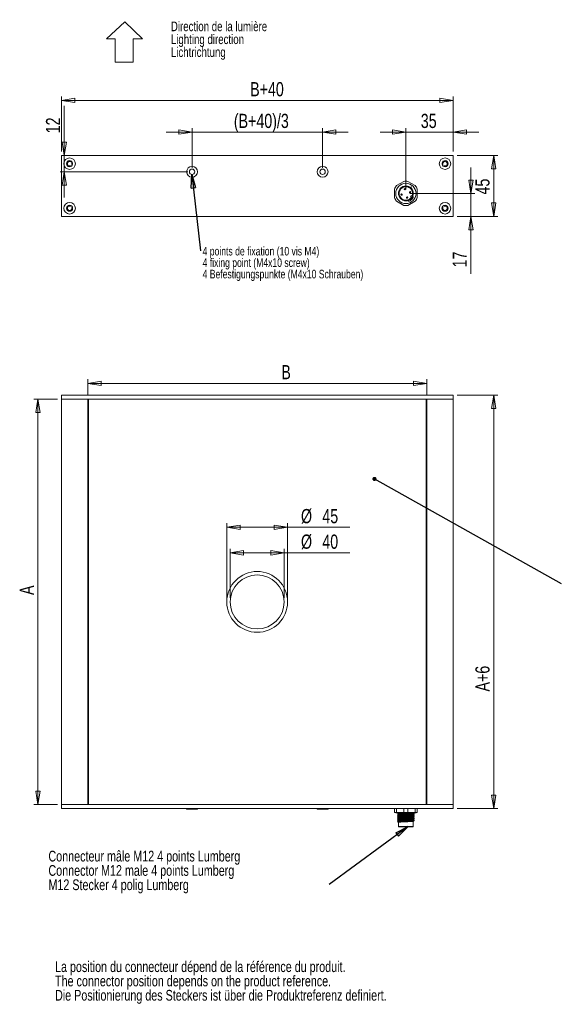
# Model space of a CAD drawing. Header units: millimetres. Extents: x 42 to 343, y 35 to 279.
# Tile 1 of 2: x 42 to 175, y 35 to 278. Entities that reach past the tile are written whole.
import ezdxf

# ---------------------------------------------------------------- set-up
doc = ezdxf.new("R2010")
doc.units = ezdxf.units.MM
doc.styles.add('SLDTEXTSTYLE0', font='TXT', dxfattribs={"width": 0.75})
doc.dimstyles.new('SLDDIMSTYLE0', dxfattribs={"dimtxt": 3.5, "dimasz": 3.302, "dimexe": 0, "dimexo": 0.0625, "dimgap": 0.875, "dimtad": 1, "dimtoh": 1, "dimlfac": 3, "dimrnd": 1e-09, "dimzin": 12, "dimdsep": 46, "dimtxsty": 'SLDTEXTSTYLE0', "dimblk1": 'CLOSED', "dimblk2": 'CLOSED', "dimsah": 1, "dimcen": 0.09, "dimadec": 0, "dimazin": 0, "dimtfac": 1, "dimtofl": 0, "dimtmove": 0, "dimatfit": 3, "dimldrblk": 'CLOSED', "dimfxl": 0, "dimtolj": 1, "dimtzin": 12, "dimarcsym": 0})
doc.dimstyles.new('SLDDIMSTYLE1', dxfattribs={"dimtxt": 3.5, "dimasz": 3.302, "dimexe": 0, "dimexo": 0.0625, "dimgap": 0.875, "dimtad": 1, "dimtoh": 1, "dimlfac": 3, "dimrnd": 1e-09, "dimzin": 12, "dimdsep": 46, "dimtxsty": 'SLDTEXTSTYLE0', "dimblk1": 'CLOSED', "dimblk2": 'CLOSED', "dimsah": 1, "dimcen": 0.09, "dimadec": 0, "dimazin": 0, "dimtfac": 1, "dimtofl": 0, "dimtmove": 0, "dimatfit": 3, "dimldrblk": 'CLOSED', "dimfxl": 0, "dimtolj": 1, "dimtzin": 12, "dimarcsym": 0})
doc.dimstyles.new('SLDDIMSTYLE2', dxfattribs={"dimtxt": 0, "dimasz": 3.302, "dimexe": 0, "dimexo": 0.0625, "dimgap": 0, "dimtad": 0, "dimtih": 1, "dimtoh": 1, "dimdec": 0, "dimrnd": 1e-09, "dimzin": 0, "dimdsep": 46, "dimtxsty": 'Standard', "dimblk1": 'CLOSED', "dimblk2": 'CLOSED', "dimsah": 1, "dimcen": 0.09, "dimadec": 0, "dimazin": 0, "dimtfac": 3.302, "dimtdec": 0, "dimtofl": 0, "dimtmove": 0, "dimatfit": 3, "dimldrblk": 'CLOSED', "dimfxl": 0, "dimtolj": 1, "dimtzin": 0, "dimarcsym": 0})
doc.dimstyles.new('SLDDIMSTYLE3', dxfattribs={"dimtxt": 0, "dimasz": 1.016, "dimexe": 0, "dimexo": 0.0625, "dimgap": 0, "dimtad": 0, "dimtih": 1, "dimtoh": 1, "dimdec": 0, "dimrnd": 1e-09, "dimzin": 0, "dimdsep": 46, "dimtxsty": 'Standard', "dimblk1": 'DOT', "dimblk2": 'DOT', "dimsah": 1, "dimcen": 0.09, "dimadec": 0, "dimazin": 0, "dimtfac": 1.016, "dimtdec": 0, "dimtofl": 0, "dimtmove": 0, "dimatfit": 3, "dimldrblk": 'DOT', "dimfxl": 0, "dimtolj": 1, "dimtzin": 0, "dimarcsym": 0})
doc.dimstyles.new('SLDDIMSTYLE4', dxfattribs={"dimtxt": 3.5, "dimasz": 3.302, "dimexe": 0, "dimexo": 0.0625, "dimgap": 0.875, "dimtad": 1, "dimtoh": 1, "dimlfac": 3, "dimrnd": 1e-09, "dimzin": 12, "dimdsep": 46, "dimtxsty": 'SLDTEXTSTYLE0', "dimblk1": 'CLOSED', "dimblk2": 'CLOSED', "dimsah": 1, "dimcen": 0.09, "dimadec": 0, "dimazin": 0, "dimtfac": 1, "dimtofl": 0, "dimtmove": 0, "dimatfit": 3, "dimldrblk": 'CLOSED', "dimfxl": 0, "dimtolj": 1, "dimtzin": 12, "dimarcsym": 0})

# ---------------------------------------------------------------- blocks, each defined once
blk = doc.blocks.new('SW_NOTE_0')
at = {"color": 0, "linetype": 'Continuous', "lineweight": 0, "char_height": 2.3813, "attachment_point": 1, "style": 'SLDTEXTSTYLE0'}
for s, insert in [('Direction de la lumière', (0, 3.07)), ('Lighting direction', (0, -0.11)), ('Lichtrichtung', (0, -3.28))]:
    blk.add_mtext(s, dxfattribs=dict(at, insert=insert))
blk = doc.blocks.new('SW_NOTE_2')
at = {"color": 0, "linetype": 'Continuous', "lineweight": 0, "char_height": 2.6458, "attachment_point": 1, "style": 'SLDTEXTSTYLE0'}
for s, insert in [('La position du connecteur dépend de la référence du produit.', (0, 3.41)), ('The connector position depends on the product reference.', (0, -0.12)), ('Die Positionierung des Steckers ist über die Produktreferenz definiert. ', (0, -3.64))]:
    blk.add_mtext(s, dxfattribs=dict(at, insert=insert))
blk = doc.blocks.new('_CLOSED')
at = {"color": 0, "linetype": 'ByBlock', "lineweight": -2}
for p, q in [((-1, 0.166667), (0, 0)), ((-1, 0.166667), (-1, -0.166667)), ((0, 0), (-1, -0.166667)), ((0, 0), (-1, 0))]:
    blk.add_line(p, q, dxfattribs=at)
blk = doc.blocks.new('*D5')
at = {"color": 7, "linetype": 'Continuous', "lineweight": 0}
for p, q in [((58.57, 185.31), (58.57, 189.19)), ((58.57, 188.19), (142.24, 188.19)), ((142.24, 185.31), (142.24, 189.19))]:
    blk.add_line(p, q, dxfattribs=at)
at = {"color": 7, "linetype": 'Continuous', "lineweight": 0, "xscale": 3.302, "yscale": 3.302, "rotation": 180.0000000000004}
blk.add_blockref('_CLOSED', (58.57, 188.19, -11.58), dxfattribs=at)
at = {"color": 7, "linetype": 'Continuous', "lineweight": 0, "xscale": 3.302, "yscale": 3.302}
blk.add_blockref('_CLOSED', (142.24, 188.19, -11.58), dxfattribs=at)
at = {"color": 7, "linetype": 'Continuous', "lineweight": 0, "insert": (106.33, 192.7), "char_height": 3.5, "attachment_point": 1, "style": 'SLDTEXTSTYLE0'}
blk.add_mtext('B', dxfattribs=at)
blk = doc.blocks.new('*D6')
at = {"color": 7, "linetype": 'Continuous', "lineweight": 0}
for p, q in [((51.07, 184.31), (45.25, 184.31)), ((46.25, 184.31), (46.25, 84.31)), ((51.07, 84.31), (45.25, 84.31))]:
    blk.add_line(p, q, dxfattribs=at)
at = {"color": 7, "linetype": 'Continuous', "lineweight": 0, "xscale": 3.302, "yscale": 3.302}
for p, rotation in [((46.25, 184.31, -11.58), 90.0000000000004), ((46.25, 84.31, -11.58), 270.0000000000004)]:
    blk.add_blockref('_CLOSED', p, dxfattribs=dict(at, rotation=rotation))
at = {"color": 7, "linetype": 'Continuous', "lineweight": 0, "insert": (41.74, 135.99), "char_height": 3.5, "attachment_point": 1, "rotation": 90, "style": 'SLDTEXTSTYLE0'}
blk.add_mtext('A', dxfattribs=at)
blk = doc.blocks.new('*D7')
at = {"color": 7, "linetype": 'Continuous', "lineweight": 0}
for p, q in [((149.74, 185.31), (159.74, 185.31)), ((158.74, 185.31), (158.74, 83.31)), ((149.74, 83.31), (159.74, 83.31))]:
    blk.add_line(p, q, dxfattribs=at)
at = {"color": 7, "linetype": 'Continuous', "lineweight": 0, "xscale": 3.302, "yscale": 3.302}
for p, rotation in [((158.74, 185.31, -11.58), 90.0000000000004), ((158.74, 83.31, -11.58), 270.0000000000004)]:
    blk.add_blockref('_CLOSED', p, dxfattribs=dict(at, rotation=rotation))
at = {"color": 7, "linetype": 'Continuous', "lineweight": 0, "insert": (154.22, 112.17), "char_height": 3.5, "attachment_point": 1, "rotation": 90, "style": 'SLDTEXTSTYLE0'}
blk.add_mtext('A+6', dxfattribs=at)
blk = doc.blocks.new('*D8')
at = {"color": 7, "linetype": 'Continuous', "lineweight": 0}
for p, q in [((93.7, 135.28), (93.7, 147.38)), ((93.7, 146.38), (107.04, 146.38)), ((107.04, 135.28), (107.04, 147.38)), ((107.04, 146.38), (123.21, 146.38))]:
    blk.add_line(p, q, dxfattribs=at)
at = {"color": 7, "linetype": 'Continuous', "lineweight": 0, "xscale": 3.302, "yscale": 3.302, "rotation": 180.0000000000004}
blk.add_blockref('_CLOSED', (93.7, 146.38, -11.58), dxfattribs=at)
at = {"color": 7, "linetype": 'Continuous', "lineweight": 0, "xscale": 3.302, "yscale": 3.302}
blk.add_blockref('_CLOSED', (107.04, 146.38, -11.58), dxfattribs=at)
at = {"color": 7, "linetype": 'Continuous', "lineweight": 0, "char_height": 3.5, "attachment_point": 1, "style": 'SLDTEXTSTYLE0'}
for s, insert in [('%%c', (111.18, 150.89)), ('40', (116.45, 150.89))]:
    blk.add_mtext(s, dxfattribs=dict(at, insert=insert))
blk = doc.blocks.new('*D9')
at = {"color": 7, "linetype": 'Continuous', "lineweight": 0}
for p, q in [((92.87, 135.28), (92.87, 153.68)), ((107.87, 135.28), (107.87, 153.68)), ((92.87, 152.68), (107.87, 152.68)), ((107.87, 152.68), (123.21, 152.68))]:
    blk.add_line(p, q, dxfattribs=at)
at = {"color": 7, "linetype": 'Continuous', "lineweight": 0, "xscale": 3.302, "yscale": 3.302, "rotation": 180.0000000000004}
blk.add_blockref('_CLOSED', (92.87, 152.68, -11.58), dxfattribs=at)
at = {"color": 7, "linetype": 'Continuous', "lineweight": 0, "xscale": 3.302, "yscale": 3.302}
blk.add_blockref('_CLOSED', (107.87, 152.68, -11.58), dxfattribs=at)
at = {"color": 7, "linetype": 'Continuous', "lineweight": 0, "char_height": 3.5, "attachment_point": 1, "style": 'SLDTEXTSTYLE0'}
for s, insert in [('%%c', (111.18, 157.19)), ('45', (116.45, 157.19))]:
    blk.add_mtext(s, dxfattribs=dict(at, insert=insert))
blk = doc.blocks.new('SW_NOTE_3')
at = {"color": 0, "linetype": 'Continuous', "lineweight": 0, "char_height": 2.6458, "attachment_point": 1, "style": 'SLDTEXTSTYLE0'}
for s, insert in [('Connecteur mâle M12 4 points Lumberg', (-69.29, 8.33)), ('Connector M12 male 4 points Lumberg', (-69.29, 4.8)), ('M12 Stecker 4 polig Lumberg ', (-69.29, 1.27))]:
    blk.add_mtext(s, dxfattribs=dict(at, insert=insert))
blk = doc.blocks.new('_DOT')
at = {"color": 0, "linetype": 'ByBlock', "lineweight": -2}
blk.add_line((-0.5, 0), (-1, 0), dxfattribs=at)
at = {"color": 0, "linetype": 'ByBlock', "const_width": 0.5}
blk.add_lwpolyline([(-0.25, 0, 1), (0.25, 0, 1)], format="xyb", close=True, dxfattribs=at)
blk = doc.blocks.new('*D13')
at = {"color": 7, "linetype": 'Continuous', "lineweight": 0}
for p, q in [((52.07, 245.38), (52.07, 258.99)), ((52.07, 257.99), (148.74, 257.99)), ((148.74, 245.38), (148.74, 258.99))]:
    blk.add_line(p, q, dxfattribs=at)
at = {"color": 7, "linetype": 'Continuous', "lineweight": 0, "xscale": 3.302, "yscale": 3.302, "rotation": 180.0000000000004}
blk.add_blockref('_CLOSED', (52.07, 257.99, 39.43), dxfattribs=at)
at = {"color": 7, "linetype": 'Continuous', "lineweight": 0, "xscale": 3.302, "yscale": 3.302}
blk.add_blockref('_CLOSED', (148.74, 257.99, 39.43), dxfattribs=at)
at = {"color": 7, "linetype": 'Continuous', "lineweight": 0, "insert": (98.64, 262.5), "char_height": 3.5, "attachment_point": 1, "style": 'SLDTEXTSTYLE0'}
blk.add_mtext('B+40', dxfattribs=at)
blk = doc.blocks.new('*D14')
at = {"color": 7, "linetype": 'Continuous', "lineweight": 0}
for p, q in [((149.74, 244.38), (159.74, 244.38)), ((158.74, 244.38), (158.74, 229.38)), ((149.74, 229.38), (159.74, 229.38))]:
    blk.add_line(p, q, dxfattribs=at)
at = {"color": 7, "linetype": 'Continuous', "lineweight": 0, "xscale": 3.302, "yscale": 3.302}
for p, rotation in [((158.74, 244.38, 39.43), 90.0000000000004), ((158.74, 229.38, 39.43), 270.0000000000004)]:
    blk.add_blockref('_CLOSED', p, dxfattribs=dict(at, rotation=rotation))
at = {"color": 7, "linetype": 'Continuous', "lineweight": 0, "insert": (154.22, 234.78), "char_height": 3.5, "attachment_point": 1, "rotation": 90, "style": 'SLDTEXTSTYLE0'}
blk.add_mtext('45', dxfattribs=at)
blk = doc.blocks.new('*D15')
at = {"color": 7, "linetype": 'Continuous', "lineweight": 0}
for p, q in [((52.74, 244.38), (52.74, 256.63)), ((52.74, 240.38), (52.74, 244.38)), ((83.29, 240.38), (51.74, 240.38)), ((52.74, 240.38), (52.74, 234.03))]:
    blk.add_line(p, q, dxfattribs=at)
at = {"color": 7, "linetype": 'Continuous', "lineweight": 0, "xscale": 3.302, "yscale": 3.302}
for p, rotation in [((52.74, 244.38, 39.43), 270.0000000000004), ((52.74, 240.38, 39.43), 90.0000000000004)]:
    blk.add_blockref('_CLOSED', p, dxfattribs=dict(at, rotation=rotation))
at = {"color": 7, "linetype": 'Continuous', "lineweight": 0, "insert": (48.23, 249.87), "char_height": 3.5, "attachment_point": 1, "rotation": 90, "style": 'SLDTEXTSTYLE0'}
blk.add_mtext('12', dxfattribs=at)
blk = doc.blocks.new('*D16')
at = {"color": 7, "linetype": 'Continuous', "lineweight": 0}
for p, q in [((153.12, 235.05), (153.12, 241.4)), ((138.07, 235.05), (154.12, 235.05)), ((153.12, 235.05), (153.12, 229.38)), ((149.74, 229.38), (154.12, 229.38)), ((153.12, 229.38), (153.12, 215.21))]:
    blk.add_line(p, q, dxfattribs=at)
at = {"color": 7, "linetype": 'Continuous', "lineweight": 0, "xscale": 3.302, "yscale": 3.302}
for p, rotation in [((153.12, 235.05, 39.43), 270.0000000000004), ((153.12, 229.38, 39.43), 90.0000000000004)]:
    blk.add_blockref('_CLOSED', p, dxfattribs=dict(at, rotation=rotation))
at = {"color": 7, "linetype": 'Continuous', "lineweight": 0, "insert": (148.61, 216.79), "char_height": 3.5, "attachment_point": 1, "rotation": 90, "style": 'SLDTEXTSTYLE0'}
blk.add_mtext('17', dxfattribs=at)
blk = doc.blocks.new('*D17')
at = {"color": 7, "linetype": 'Continuous', "lineweight": 0}
for p, q in [((137.07, 236.05), (137.07, 251.17)), ((148.74, 245.38), (148.74, 251.17)), ((137.07, 250.17), (130.72, 250.17)), ((137.07, 250.17), (148.74, 250.17)), ((148.74, 250.17), (155.09, 250.17))]:
    blk.add_line(p, q, dxfattribs=at)
at = {"color": 7, "linetype": 'Continuous', "lineweight": 0, "xscale": 3.302, "yscale": 3.302}
blk.add_blockref('_CLOSED', (137.07, 250.17, 39.43), dxfattribs=at)
at = {"color": 7, "linetype": 'Continuous', "lineweight": 0, "xscale": 3.302, "yscale": 3.302, "rotation": 180.0000000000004}
blk.add_blockref('_CLOSED', (148.74, 250.17, 39.43), dxfattribs=at)
at = {"color": 7, "linetype": 'Continuous', "lineweight": 0, "insert": (140.76, 254.68), "char_height": 3.5, "attachment_point": 1, "style": 'SLDTEXTSTYLE0'}
blk.add_mtext('35', dxfattribs=at)
blk = doc.blocks.new('*D18')
at = {"color": 7, "linetype": 'Continuous', "lineweight": 0}
for p, q in [((84.29, 241.38), (84.29, 251.17)), ((116.51, 241.38), (116.51, 251.17)), ((84.29, 250.17), (77.94, 250.17)), ((84.29, 250.17), (116.51, 250.17)), ((116.51, 250.17), (122.86, 250.17))]:
    blk.add_line(p, q, dxfattribs=at)
at = {"color": 7, "linetype": 'Continuous', "lineweight": 0, "xscale": 3.302, "yscale": 3.302}
blk.add_blockref('_CLOSED', (84.29, 250.17, 39.43), dxfattribs=at)
at = {"color": 7, "linetype": 'Continuous', "lineweight": 0, "xscale": 3.302, "yscale": 3.302, "rotation": 180.0000000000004}
blk.add_blockref('_CLOSED', (116.51, 250.17, 39.43), dxfattribs=at)
at = {"color": 7, "linetype": 'Continuous', "lineweight": 0, "insert": (94.61, 254.68), "char_height": 3.5, "attachment_point": 1, "style": 'SLDTEXTSTYLE0'}
blk.add_mtext('(B+40)/3', dxfattribs=at)
blk = doc.blocks.new('SW_NOTE_5')
at = {"color": 0, "linetype": 'Continuous', "lineweight": 0, "char_height": 2.1167, "attachment_point": 1, "style": 'SLDTEXTSTYLE0'}
for s, insert in [('4 points de fixation (10 vis M4)', (0.5, 1.01)), ('4 fixing point (M4x10 screw)', (0.5, -1.82)), ('4 Befestigungspunkte (M4x10 Schrauben)', (0.5, -4.64))]:
    blk.add_mtext(s, dxfattribs=dict(at, insert=insert))

msp = doc.modelspace()

# ---------------------------------------------------------------- linework, layer by layer
at = {"color": 7, "linetype": 'Continuous', "lineweight": 0}
for p, q in [((63.1514, 273.1731), (67.7337, 277.3735)), ((72.0295, 273.1731), (67.7337, 277.3735)), ((65.3471, 273.1731), (63.1514, 273.1731)), ((65.3471, 267.4453), (65.3471, 273.1731)), ((69.7384, 267.4453), (69.7384, 273.1731)), ((69.7384, 273.1731), (72.0295, 273.1731)), ((67.0654, 267.4453), (65.3471, 267.4453)), ((67.0654, 267.4453), (69.7384, 267.4453))]:
    msp.add_line(p, q, dxfattribs=at)
at = {"color": 7, "linetype": 'Continuous', "lineweight": 15}
for p, q in [((148.7359, 244.3787), (52.0692, 244.3787)), ((52.0692, 244.3787), (52.0692, 229.3787)), ((148.7359, 229.3787), (148.7359, 244.3787)), ((54.3908, 241.7011), (54.2152, 241.8484)), ((54.5926, 242.2095), (54.7462, 242.0558)), ((146.0583, 242.0571), (146.2056, 242.2327)), ((146.5667, 241.8553), (146.4131, 241.7017)), ((134.2526, 236.078), (134.2526, 234.0127)), ((136.5552, 238.001), (134.7666, 236.9683)), ((139.3719, 236.9683), (137.5833, 238.001)), ((139.8859, 234.0127), (139.8859, 236.078)), ((138.3578, 234.4938), (138.1911, 234.2052)), ((138.1911, 234.2052), (138.4221, 234.0718)), ((138.5887, 234.3605), (138.3578, 234.4938)), ((54.2384, 231.902), (54.3921, 232.0556)), ((54.7468, 231.7002), (54.5995, 231.5246)), ((134.7666, 233.1224), (136.5552, 232.0897)), ((137.5833, 232.0897), (139.3719, 233.1224)), ((146.2126, 231.5478), (146.0589, 231.7015)), ((146.4144, 232.0562), (146.5899, 231.9089)), ((52.0692, 229.3787), (148.7359, 229.3787)), ((52.0692, 185.3084), (52.0692, 184.3084)), ((52.0692, 185.3084), (148.7359, 185.3084)), ((148.7359, 185.3084), (148.7359, 184.3084)), ((52.0692, 184.3084), (148.7359, 184.3084)), ((58.5692, 184.3084), (52.0692, 184.3084)), ((52.0692, 184.3084), (52.0692, 84.3084)), ((58.5692, 84.3084), (58.5692, 184.3084)), ((58.7359, 184.3084), (58.7359, 84.3084)), ((142.0692, 84.3084), (142.0692, 184.3084)), ((142.2359, 184.3084), (142.2359, 84.3084)), ((148.7359, 184.3084), (142.2359, 184.3084)), ((148.7359, 184.3084), (148.7359, 84.3084)), ((52.0692, 83.3084), (52.0692, 84.3084)), ((148.7359, 84.3084), (52.0692, 84.3084)), ((58.5692, 84.3084), (52.0692, 84.3084)), ((148.7359, 83.3084), (52.0692, 83.3084)), ((85.6248, 83.1418), (82.9581, 83.1418)), ((117.847, 83.1418), (115.1804, 83.1418)), ((134.2526, 82.3084), (134.2526, 83.3084)), ((134.7666, 83.3084), (134.7666, 82.3084)), ((136.5552, 82.3084), (136.5552, 83.3084)), ((137.5833, 83.3084), (137.5833, 82.3084)), ((139.3719, 82.3084), (139.3719, 83.3084)), ((139.8859, 83.3084), (139.8859, 82.3084)), ((148.7359, 84.3084), (142.2359, 84.3084)), ((148.7359, 83.3084), (148.7359, 84.3084)), ((134.7666, 82.3084), (134.2526, 82.3084)), ((139.5692, 82.2751), (134.5692, 82.2751)), ((136.5552, 82.3084), (134.7666, 82.3084)), ((137.5833, 82.3084), (136.5552, 82.3084)), ((139.3719, 82.3084), (137.5833, 82.3084)), ((138.3578, 81.1224), (138.3578, 81.0954)), ((138.3578, 81.0804), (138.3578, 81.0522)), ((138.3578, 80.6224), (138.3578, 80.5954)), ((138.3578, 80.5804), (138.3578, 80.552)), ((138.5887, 81.1371), (138.5887, 81.1102)), ((138.5887, 81.0973), (138.5887, 81.0686)), ((138.5887, 80.6378), (138.5887, 80.6113)), ((138.5887, 80.5968), (138.5887, 80.5683)), ((139.8859, 82.3084), (139.3719, 82.3084)), ((135.2359, 78.8418), (138.9026, 78.8418)), ((138.8359, 78.7751), (135.3026, 78.7751)), ((138.3578, 80.1214), (138.3578, 80.0943)), ((138.5887, 80.1385), (138.5887, 80.1118))]:
    msp.add_line(p, q, dxfattribs=at)
for centre, radius in [((54.0692, 242.3787), 1.4167), ((146.7359, 242.3787), 1.4167), ((84.2915, 240.3787), 1.3333), ((84.2915, 240.3787), 0.6667), ((116.5137, 240.3787), 1.3333), ((116.5137, 240.3787), 0.6667), ((137.0692, 235.0453), 2.5), ((137.0692, 235.0453), 1.8333), ((137.0692, 235.0453), 1.7667), ((136.7889, 236.0917), 0.1667), ((136.0228, 234.7649), 0.1667), ((137.3496, 233.9989), 0.1667), ((138.1157, 235.3257), 0.1667), ((54.0692, 231.3787), 1.4167), ((54.0692, 231.3787), 0.75), ((146.7359, 231.3787), 1.4167), ((146.7359, 231.3787), 0.75), ((100.3692, 134.2751), 7.5), ((100.3692, 134.2751), 7.5), ((100.3692, 134.2751), 6.6667)]:
    msp.add_circle(centre, radius, dxfattribs=at)
for centre, radius, start, end in [((54.0692, 242.3787), 0.75, 53.460382, 30.295357), ((54.0692, 242.3787), 0.55, 342.084779, 285.39193), ((54.0692, 242.3787), 0.75, 30.295357, 53.460382), ((146.7359, 242.3787), 0.75, 149.704643, 126.539618), ((146.7359, 242.3787), 0.75, 126.539618, 149.704643), ((146.7359, 242.3787), 0.55, 252.084779, 195.39193), ((137.0692, 235.0453), 3, 80.134211, 99.865789), ((137.0692, 235.0453), 3, 140.134211, 159.865789), ((137.0692, 235.0453), 1.6667, 335.73917, 324.26083), ((137.0692, 235.0453), 3, 20.134211, 39.865789), ((137.0692, 235.0453), 3, 200.134211, 219.865789), ((138.635, 234.0661), 0.0657, 57.898604, 70.786584), ((137.0692, 235.0453), 3, 320.134211, 339.865789), ((54.0692, 231.3787), 0.55, 72.084779, 15.39193), ((137.0692, 235.0453), 3, 260.134211, 279.865789), ((146.7359, 231.3787), 0.55, 162.084779, 105.39193)]:
    msp.add_arc(centre, radius, start, end, dxfattribs=at)
for points in [[(138.4107, 236.6412), (138.4712, 236.5615)], [(138.8879, 233.9953), (138.8823, 234.0162)], [(82.9581, 83.3084), (82.9581, 83.1418)], [(85.6248, 83.1418), (85.6248, 83.3084)], [(115.1804, 83.3084), (115.1804, 83.1418)], [(117.847, 83.1418), (117.847, 83.3084)], [(134.5692, 82.3084), (134.5692, 82.2751)], [(134.9845, 82.0947), (135.0058, 82.0899)], [(135.0003, 80.2032), (134.9852, 80.2071)], [(135.0855, 82.2758), (134.9861, 82.2085)], [(135.2359, 81.9073), (135.2359, 81.8926)], [(135.2359, 81.4071), (135.2359, 81.3927)], [(135.2359, 80.9071), (135.2359, 80.8928)], [(135.2359, 80.4073), (135.2359, 80.3926)], [(138.9026, 82.1427), (138.9026, 82.1571)], [(138.9026, 81.6428), (138.9026, 81.6572)], [(138.9026, 81.1426), (138.9026, 81.1573)], [(138.9026, 80.6427), (138.9026, 80.6572)], [(138.9026, 78.8418), (138.9026, 80.1572)], [(139.5692, 82.2751), (139.5692, 82.3084)], [(135.2359, 79.9071), (135.2359, 78.8418)], [(135.2359, 78.8418), (135.3026, 78.7751)], [(138.8359, 78.7751), (138.9026, 78.8418)]]:
    msp.add_open_spline(points, degree=1, dxfattribs=at)
for points, knots in [([(137.687, 233.0831), (137.771, 233.1018), (138.0839, 233.1718), (138.5075, 233.5), (138.78, 233.8386), (138.8798, 234.0118), (138.8823, 234.0162)], [0, 0, 0, 0, 0.16502215, 0.61496685, 0.99018955, 1, 1, 1, 1]), ([(138.7884, 234.3666), (138.7725, 234.3283), (138.7377, 234.2447), (138.6937, 234.1649), (138.6699, 234.1217)], [0, 0, 0, 0, 0.45880317, 1, 1, 1, 1]), ([(138.7819, 234.3911), (138.782, 234.3907), (138.7822, 234.3898), (138.7841, 234.3828), (138.7863, 234.3744), (138.788, 234.3681), (138.7884, 234.3666)], [0, 0, 0, 0, 0.21036457, 0.46828577, 0.87427404, 1, 1, 1, 1]), ([(138.8823, 234.0162), (138.8656, 234.0787), (138.8342, 234.1957), (138.803, 234.3124), (138.7884, 234.3666)], [0, 0, 0, 0, 0.5349116, 1, 1, 1, 1]), ([(138.8879, 233.9953), (138.8882, 233.9952), (138.8924, 233.9927), (138.8986, 233.9892), (138.9011, 233.9877), (138.8976, 233.9897), (138.891, 233.9936), (138.8879, 233.9953)], [0, 0, 0, 0, 0.01740411, 0.27173843, 0.52618475, 0.78072952, 1, 1, 1, 1]), ([(138.6544, 80.3998), (138.7017, 80.3973), (138.9172, 80.3856), (139.1136, 80.3663), (139.19, 80.3378), (139.0138, 80.3127), (138.6215, 80.2844), (138.053, 80.2584), (137.3738, 80.2313), (136.6597, 80.2039), (135.9937, 80.1782), (135.4421, 80.1498), (135.1006, 80.1247), (134.9519, 80.1051), (134.9884, 80.0958), (134.9901, 80.0954)], [0, 0, 0, 0, 0.02484577, 0.11310372, 0.20135329, 0.2896242, 0.37786417, 0.46614266, 0.55438978, 0.64265136, 0.73090828, 0.81915851, 0.90742875, 0.99566937, 1, 1, 1, 1]), ([(135.4794, 81.1497), (135.3515, 81.1583), (135.1719, 81.1702), (135.0055, 81.1898), (134.9498, 81.2111), (135.1228, 81.2389), (135.5145, 81.2643), (136.082, 81.2928), (136.7609, 81.3181), (137.4749, 81.3461), (138.1418, 81.3725), (138.6925, 81.3991), (139.0417, 81.427), (139.1883, 81.446), (139.1379, 81.4576), (139.1274, 81.4601)], [0, 0, 0, 0, 0.0795954, 0.11173571, 0.1982653, 0.28482397, 0.37138938, 0.45794118, 0.54452218, 0.63106442, 0.71765549, 0.80418899, 0.8907636, 0.97732782, 1, 1, 1, 1]), ([(135.4896, 81.65), (135.3884, 81.6562), (135.1365, 81.6716), (134.9673, 81.6942), (134.9884, 81.7223), (135.2526, 81.7486), (135.7206, 81.7755), (136.3404, 81.8031), (137.0395, 81.8285), (137.7445, 81.857), (138.375, 81.8822), (138.8518, 81.9104), (139.1367, 81.9353), (139.1366, 81.9521), (139.1365, 81.9598)], [0, 0, 0, 0, 0.05819487, 0.14492241, 0.23161394, 0.3183523, 0.40618632, 0.49176033, 0.57847034, 0.66517243, 0.75189907, 0.83859117, 0.925329, 1, 1, 1, 1]), ([(135.4909, 80.6501), (135.4086, 80.6549), (135.1683, 80.6689), (134.9852, 80.6904), (134.9688, 80.718), (135.1986, 80.7449), (135.6373, 80.771), (136.2382, 80.7992), (136.9327, 80.8244), (137.6431, 80.8529), (138.2869, 80.8784), (138.8004, 80.9061), (139.091, 80.933), (139.2021, 80.9505), (139.1491, 80.9598), (139.1482, 80.96)], [0, 0, 0, 0, 0.04511193, 0.13179389, 0.21843048, 0.30511462, 0.39176231, 0.47841871, 0.56508575, 0.65173183, 0.73841306, 0.82505017, 0.9117354, 0.99838168, 1, 1, 1, 1]), ([(135.4748, 82.1499), (135.4637, 82.1505), (135.2767, 82.1601), (135.0636, 82.179), (135.0109, 82.1965), (134.9845, 82.2052)], [0, 0, 0, 0, 0.03062416, 0.51536923, 1, 1, 1, 1]), ([(134.986, 81.0912), (135.0294, 81.0619), (135.1161, 81.0033), (135.2028, 80.9447), (135.2461, 80.9153)], [0, 0, 0, 0, 0.500042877, 1, 1, 1, 1]), ([(135.2462, 80.3844), (135.2028, 80.3551), (135.1161, 80.2964), (135.0293, 80.2378), (134.986, 80.2085)], [0, 0, 0, 0, 0.49996058, 1, 1, 1, 1]), ([(134.9864, 80.5909), (135.0298, 80.5616), (135.1165, 80.503), (135.2032, 80.4444), (135.2465, 80.4151)], [0, 0, 0, 0, 0.500036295, 1, 1, 1, 1]), ([(134.9865, 82.0909), (135.0299, 82.0616), (135.1166, 82.003), (135.2032, 81.9443), (135.2466, 81.915)], [0, 0, 0, 0, 0.50003625, 1, 1, 1, 1]), ([(135.2468, 81.8848), (135.2034, 81.8555), (135.1166, 81.7968), (135.0299, 81.7382), (134.9865, 81.7088)], [0, 0, 0, 0, 0.49995382, 1, 1, 1, 1]), ([(135.2467, 80.8848), (135.2033, 80.8555), (135.1166, 80.7968), (135.0298, 80.7381), (134.9865, 80.7088)], [0, 0, 0, 0, 0.49996089, 1, 1, 1, 1]), ([(135.2469, 81.3849), (135.2035, 81.3556), (135.1168, 81.2969), (135.03, 81.2383), (134.9867, 81.2089)], [0, 0, 0, 0, 0.49995706, 1, 1, 1, 1]), ([(134.9869, 81.5907), (135.0302, 81.5613), (135.117, 81.5027), (135.2037, 81.444), (135.247, 81.4147)], [0, 0, 0, 0, 0.50004604, 1, 1, 1, 1]), ([(138.6637, 81.3997), (138.6862, 81.3985), (138.8822, 81.3882), (139.0814, 81.3705), (139.196, 81.3419), (139.0541, 81.3165), (138.6924, 81.2886), (138.1464, 81.262), (137.479, 81.2356), (136.7651, 81.2076), (136.0865, 81.1823), (135.515, 81.1538), (135.1337, 81.1285), (134.9603, 81.1061), (135.0036, 81.0938), (135.0158, 81.0903)], [0, 0, 0, 0, 0.01128726, 0.09809757, 0.18488883, 0.27170944, 0.35850304, 0.44531602, 0.53210946, 0.61891158, 0.70572104, 0.79251289, 0.87933299, 0.96611189, 1, 1, 1, 1]), ([(138.657, 80.9002), (138.7827, 80.8923), (139.0471, 80.8758), (139.188, 80.8487), (139.1105, 80.8225), (138.7981, 80.7956), (138.2918, 80.7679), (137.647, 80.7424), (136.9371, 80.714), (136.2426, 80.6888), (135.639, 80.6606), (135.2063, 80.6345), (134.9794, 80.6107), (135.0052, 80.5958), (135.0153, 80.59)], [0, 0, 0, 0, 0.07854593, 0.16512156, 0.25173795, 0.33832219, 0.42491885, 0.51151615, 0.59810201, 0.68471133, 0.77128768, 0.85790379, 0.94448821, 1, 1, 1, 1]), ([(138.4107, 82.2751), (138.2744, 82.2689), (137.9482, 82.2541), (137.321, 82.2292), (136.6104, 82.2021), (135.9474, 82.1761), (135.4175, 82.1479), (135.0643, 82.1234), (135.0178, 82.1057), (134.9958, 82.0973)], [0, 0, 0, 0, 0.10837595, 0.25933416, 0.41032076, 0.56128889, 0.71225583, 0.86324881, 1, 1, 1, 1]), ([(134.997, 80.2096), (135.0239, 80.218), (135.0803, 80.2357), (135.4473, 80.2603), (135.9878, 80.2886), (136.6559, 80.3143), (137.3696, 80.3418), (138.0486, 80.3689), (138.6208, 80.3948), (139.0035, 80.4231), (139.178, 80.4432), (139.1346, 80.4561), (139.1222, 80.4598)], [0, 0, 0, 0, 0.09790134, 0.20528934, 0.31264501, 0.42004927, 0.52739427, 0.63479675, 0.74216026, 0.84952963, 0.95691633, 1, 1, 1, 1]), ([(138.6502, 81.9001), (138.7606, 81.8935), (139.0177, 81.8782), (139.1783, 81.853), (139.1379, 81.826), (138.8578, 81.7999), (138.3775, 81.7718), (137.749, 81.7465), (137.0437, 81.7181), (136.3418, 81.6926), (135.7201, 81.6649), (135.2578, 81.6381), (134.9929, 81.6135), (135.003, 81.597), (135.0075, 81.5897)], [0, 0, 0, 0, 0.06511894, 0.15167816, 0.2382549, 0.32481746, 0.41138299, 0.4979605, 0.5845162, 0.67110329, 0.75766252, 0.8442399, 0.93080131, 1, 1, 1, 1]), ([(135.2543, 81.4258), (135.2415, 81.4282), (135.1831, 81.4394), (135.2901, 81.4612), (135.5739, 81.4864), (136.0421, 81.5146), (136.622, 81.5407), (137.254, 81.5676), (137.8633, 81.5953), (138.3882, 81.6208), (138.7453, 81.6493), (138.9179, 81.6675), (138.9009, 81.6783), (138.8983, 81.6799)], [0, 0, 0, 0, 0.029710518, 0.135407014, 0.241120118, 0.346808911, 0.452529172, 0.558211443, 0.663917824, 0.769614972, 0.875312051, 0.981024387, 1, 1, 1, 1]), ([(135.2721, 79.9219), (135.2504, 79.9261), (135.1836, 79.939), (135.2976, 79.9626), (135.5946, 79.9877), (136.069, 80.016), (136.6535, 80.042), (137.286, 80.0691), (137.8924, 80.0966), (138.4114, 80.1222), (138.7583, 80.1507), (138.9231, 80.1684), (138.9042, 80.1787), (138.902, 80.1799)], [0, 0, 0, 0, 0.05007938, 0.15414014, 0.25821417, 0.36226705, 0.46634931, 0.57039602, 0.67446832, 0.77852548, 0.88258679, 0.98666, 1, 1, 1, 1]), ([(138.7188, 81.1502), (138.7617, 81.1465), (138.906, 81.1341), (138.9441, 81.111), (138.8209, 81.0857), (138.4888, 81.0577), (137.9993, 81.0313), (137.404, 81.0047), (136.7714, 80.9768), (136.1711, 80.9514), (135.6766, 80.923), (135.3252, 80.8977), (135.2592, 80.8793), (135.2263, 80.8702)], [0, 0, 0, 0, 0.04068744, 0.13672709, 0.23278419, 0.32881715, 0.42487981, 0.5209064, 0.61695346, 0.71299703, 0.80903721, 0.90509369, 1, 1, 1, 1]), ([(135.2512, 80.8928), (135.2464, 80.8943), (135.2147, 80.9048), (135.3587, 80.9253), (135.6811, 80.9505), (136.1788, 80.9791), (136.7721, 81.0045), (137.4005, 81.0323), (137.9898, 81.0589), (138.4807, 81.0853), (138.7918, 81.1134), (138.928, 81.1311), (138.895, 81.1415), (138.8913, 81.1426)], [0, 0, 0, 0, 0.019176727, 0.12667439, 0.234186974, 0.341684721, 0.449192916, 0.556690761, 0.664188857, 0.771697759, 0.879195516, 0.986708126, 1, 1, 1, 1]), ([(135.2514, 81.9297), (135.2397, 81.9344), (135.2059, 81.9481), (135.3803, 81.9714), (135.7397, 81.997), (136.2594, 82.0255), (136.868, 82.0507), (137.4996, 82.079), (138.0839, 82.1049), (138.5479, 82.1321), (138.8489, 82.1579), (138.8847, 82.1739), (138.9009, 82.1812)], [0, 0, 0, 0, 0.05666501, 0.16345919, 0.2702386, 0.37702173, 0.48381746, 0.59059243, 0.69739698, 0.80416565, 0.91096118, 1, 1, 1, 1]), ([(135.2287, 80.9298), (135.2334, 80.9387), (135.2418, 80.9547), (135.4708, 80.9786), (135.8411, 81.0032), (136.3845, 81.0311), (137.0044, 81.0565), (137.6312, 81.085), (138.1967, 81.1103), (138.6269, 81.1383), (138.8798, 81.1617), (138.8895, 81.1767), (138.8935, 81.1827)], [0, 0, 0, 0, 0.10205747, 0.18428698, 0.29058759, 0.39691576, 0.50324272, 0.60956414, 0.71590488, 0.82221889, 0.92856578, 1, 1, 1, 1]), ([(135.2507, 80.4297), (135.2397, 80.4349), (135.2096, 80.4491), (135.3941, 80.4727), (135.763, 80.4985), (136.2886, 80.5268), (136.9001, 80.552), (137.5308, 80.5804), (138.1112, 80.6061), (138.5666, 80.6335), (138.8501, 80.658), (138.8792, 80.6731), (138.8913, 80.6793)], [0, 0, 0, 0, 0.06230352, 0.16996584, 0.27760702, 0.38525637, 0.49291512, 0.60055613, 0.70822498, 0.81585959, 0.92352319, 1, 1, 1, 1]), ([(138.8804, 80.1572), (138.8867, 80.1543), (138.9134, 80.1423), (138.7488, 80.1231), (138.4006, 80.0946), (137.8872, 80.069), (137.2853, 80.0415), (136.6583, 80.0144), (136.0768, 79.9884), (135.6114, 79.9602), (135.2962, 79.9348), (135.2563, 79.9163), (135.2364, 79.9071)], [0, 0, 0, 0, 0.03310771, 0.14060865, 0.24809555, 0.35558999, 0.46308065, 0.5705681, 0.67806774, 0.78555404, 0.89305516, 1, 1, 1, 1]), ([(135.2395, 81.8926), (135.2569, 81.9015), (135.2923, 81.9198), (135.5995, 81.9448), (136.0603, 81.973), (136.6392, 81.9991), (137.2659, 82.0261), (137.8696, 82.0537), (138.3867, 82.0792), (138.7408, 82.1077), (138.9108, 82.1272), (138.8856, 82.1396), (138.8792, 82.1427)], [0, 0, 0, 0, 0.10364267, 0.21113798, 0.31862064, 0.42610688, 0.53359761, 0.6410807, 0.7485777, 0.85605989, 0.96355556, 1, 1, 1, 1]), ([(138.8786, 81.6572), (138.885, 81.6539), (138.9091, 81.6414), (138.7356, 81.6217), (138.3777, 81.5932), (137.8584, 81.5677), (137.2535, 81.54), (136.6272, 81.5131), (136.0498, 81.4869), (135.592, 81.4588), (135.2898, 81.4339), (135.2572, 81.4159), (135.2413, 81.4071)], [0, 0, 0, 0, 0.03857505, 0.14606987, 0.25355017, 0.36103961, 0.46852176, 0.5760026, 0.68349485, 0.79097483, 0.89846975, 1, 1, 1, 1]), ([(138.7043, 82.1518), (138.7683, 82.1457), (138.9234, 82.1307), (138.9362, 82.1053), (138.7649, 82.0801), (138.3954, 82.0516), (137.8779, 82.0261), (137.2684, 81.9984), (136.6371, 81.9715), (136.0528, 81.9454), (135.5899, 81.9172), (135.2942, 81.8938), (135.2591, 81.8775), (135.2439, 81.8703)], [0, 0, 0, 0, 0.06713834, 0.16263501, 0.25813687, 0.35362626, 0.4491382, 0.54462168, 0.64013261, 0.73561653, 0.83111357, 0.92661449, 1, 1, 1, 1]), ([(138.8569, 82.1693), (138.8757, 82.1655), (138.9402, 82.1525), (138.8312, 82.1319), (138.5426, 82.1044), (138.0753, 82.0773), (137.4977, 82.0513), (136.8706, 82.0231), (136.2671, 81.9979), (135.7504, 81.9694), (135.3969, 81.9438), (135.2274, 81.9223), (135.2528, 81.9103), (135.2592, 81.9073)], [0, 0, 0, 0, 0.04239744, 0.14496935, 0.24753872, 0.35010444, 0.45268204, 0.55524663, 0.65782528, 0.76039047, 0.86296304, 0.96553159, 1, 1, 1, 1]), ([(138.7374, 81.6505), (138.7417, 81.6502), (138.8634, 81.6411), (138.9319, 81.6221), (138.8992, 81.5954), (138.6393, 81.5691), (138.2076, 81.541), (137.6458, 81.5158), (137.0192, 81.4873), (136.3989, 81.4619), (135.8509, 81.434), (135.4539, 81.4074), (135.2445, 81.3865), (135.2488, 81.3739), (135.25, 81.3705)], [0, 0, 0, 0, 0.00348733, 0.0995438, 0.19562923, 0.29168264, 0.38775262, 0.48382395, 0.57988716, 0.67597003, 0.77202686, 0.86811328, 0.96416527, 1, 1, 1, 1]), ([(138.8947, 80.6572), (138.8809, 80.6491), (138.852, 80.6323), (138.557, 80.6059), (138.1035, 80.5785), (137.5284, 80.5528), (136.9026, 80.5244), (136.2961, 80.4992), (135.7736, 80.4709), (135.4103, 80.4451), (135.2318, 80.4233), (135.2543, 80.4108), (135.2606, 80.4073)], [0, 0, 0, 0, 0.098543, 0.20602665, 0.31350458, 0.42099572, 0.52847252, 0.63596357, 0.74344109, 0.85092468, 0.95840755, 1, 1, 1, 1]), ([(138.7242, 80.6506), (138.7913, 80.6432), (138.9391, 80.6269), (138.9209, 80.6007), (138.7125, 80.5752), (138.3131, 80.5467), (137.7747, 80.5215), (137.1561, 80.4933), (136.5284, 80.4672), (135.9593, 80.4403), (135.5247, 80.4127), (135.2696, 80.3904), (135.2552, 80.3756), (135.2498, 80.37)], [0, 0, 0, 0, 0.07956037, 0.1753897, 0.27121067, 0.36703157, 0.46286631, 0.55868009, 0.65452179, 0.7503298, 0.84616041, 0.9419802, 1, 1, 1, 1]), ([(135.2533, 80.3926), (135.2588, 80.3999), (135.2714, 80.4164), (135.5346, 80.4403), (135.9677, 80.4679), (136.5314, 80.4948), (137.1544, 80.5209), (137.7674, 80.5491), (138.3043, 80.5743), (138.6913, 80.6028), (138.8949, 80.6242), (138.8812, 80.638), (138.8765, 80.6427)], [0, 0, 0, 0, 0.08464994, 0.19212525, 0.29959481, 0.40706224, 0.51454141, 0.62200781, 0.72948913, 0.83695593, 0.94443186, 1, 1, 1, 1]), ([(138.8832, 81.1573), (138.8795, 81.1505), (138.871, 81.1348), (138.6159, 81.1107), (138.1885, 81.0827), (137.6279, 81.0573), (137.0061, 81.0289), (136.3912, 81.0035), (135.8514, 80.9756), (135.4853, 80.951), (135.2682, 80.9287), (135.2585, 80.9143), (135.2537, 80.9071)], [0, 0, 0, 0, 0.08089783, 0.18834908, 0.29578919, 0.40324415, 0.51068417, 0.61813524, 0.72557448, 0.83300898, 0.91608982, 1, 1, 1, 1]), ([(135.2614, 81.3927), (135.2581, 81.3979), (135.2488, 81.4123), (135.4637, 81.435), (135.8603, 81.4616), (136.4029, 81.4895), (137.0185, 81.5149), (137.6398, 81.5434), (138.1985, 81.5686), (138.6226, 81.5967), (138.8731, 81.6206), (138.8795, 81.6362), (138.8822, 81.6428)], [0, 0, 0, 0, 0.06144302, 0.16890841, 0.27638283, 0.38384739, 0.49132655, 0.59879068, 0.70626695, 0.81373105, 0.92119735, 1, 1, 1, 1]), ([(138.8914, 80.6647), (138.9348, 80.694), (139.0215, 80.7527), (139.1082, 80.8113), (139.1516, 80.8406)], [0, 0, 0, 0, 0.49995411, 1, 1, 1, 1]), ([(139.1519, 81.4589), (139.1085, 81.4882), (139.0217, 81.5469), (138.935, 81.6056), (138.8916, 81.6349)], [0, 0, 0, 0, 0.50004479, 1, 1, 1, 1]), ([(139.1519, 80.9589), (139.1085, 80.9882), (139.0218, 81.0469), (138.935, 81.1056), (138.8917, 81.1349)], [0, 0, 0, 0, 0.50004096, 1, 1, 1, 1]), ([(139.1522, 81.9587), (139.1088, 81.988), (139.0221, 82.0467), (138.9353, 82.1054), (138.8919, 82.1347)], [0, 0, 0, 0, 0.50004678, 1, 1, 1, 1]), ([(138.892, 81.165), (138.9353, 81.1944), (139.022, 81.253), (139.1087, 81.3116), (139.152, 81.3409)], [0, 0, 0, 0, 0.499963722, 1, 1, 1, 1]), ([(139.1523, 80.4587), (139.1089, 80.488), (139.0222, 80.5466), (138.9354, 80.6053), (138.8921, 80.6346)], [0, 0, 0, 0, 0.50003759, 1, 1, 1, 1]), ([(138.8924, 81.6653), (138.9357, 81.6947), (139.0224, 81.7533), (139.1092, 81.8119), (139.1525, 81.8412)], [0, 0, 0, 0, 0.49995737, 1, 1, 1, 1]), ([(138.8924, 80.1653), (138.9357, 80.1946), (139.0224, 80.2533), (139.1091, 80.3119), (139.1525, 80.3412)], [0, 0, 0, 0, 0.49995688, 1, 1, 1, 1]), ([(138.894, 82.1667), (138.9373, 82.196), (138.9839, 82.2275), (139.0305, 82.259), (139.0337, 82.2612)], [0, 0, 0, 0, 0.93036242, 1, 1, 1, 1]), ([(134.9869, 80.0906), (135.0303, 80.0613), (135.117, 80.0027), (135.2037, 79.944), (135.2471, 79.9147)], [0, 0, 0, 0, 0.50004573, 1, 1, 1, 1])]:
    msp.add_open_spline(points, degree=3, knots=knots, dxfattribs=at)

# ---------------------------------------------------------------- block references
at = {"color": 7, "linetype": 'Continuous', "lineweight": 0}
for name, p in [('SW_NOTE_0', (79.063, 274.3773)), ('SW_NOTE_5', (86.3977, 220.8429)), ('SW_NOTE_3', (118.131, 64.5529)), ('SW_NOTE_2', (50.4714, 42.2003))]:
    msp.add_blockref(name, p, dxfattribs=at)

# ---------------------------------------------------------------- dimensions: what is measured, and where the dimension line sits
for base, p1, p2, text, dimstyle, picture, middle in [((148.7359, 257.9861), (52.0692, 244.3787), (148.7359, 244.3787), 'B+40', 'SLDDIMSTYLE0', '*D13', (103.982, 257.9861)), ((116.5137, 250.1657), (84.2915, 240.3787), (116.5137, 240.3787), '(B+40)/3', 'SLDDIMSTYLE4', '*D18', (103.982, 250.1657)), ((142.2359, 188.1909), (58.5692, 184.3084), (142.2359, 184.3084), 'B', 'SLDDIMSTYLE0', '*D5', (107.6624, 188.1909)), ((107.8692, 152.6826), (92.8692, 134.2751), (107.8692, 134.2751), '%%c<>', 'SLDDIMSTYLE1', '*D9', (116.3994, 152.6826)), ((107.0359, 146.3831), (93.7026, 134.2751), (107.0359, 134.2751), '%%c<>', 'SLDDIMSTYLE1', '*D8', (116.3994, 146.3831))]:
    dim = msp.add_linear_dim(base=base, p1=p1, p2=p2, text=text, dimstyle=dimstyle, dxfattribs=at)
    dim.commit()
    dim.dimension.update_dxf_attribs({"geometry": picture, "text_midpoint": middle, "dimtype": 160})
for base, p1, p2, picture, middle in [((52.7444, 244.3787), (84.2915, 240.3787), (52.0692, 244.3787), '*D15', (52.7444, 252.4527)), ((153.123, 229.3787), (137.0692, 235.0453), (148.7359, 229.3787), '*D16', (153.123, 219.3787))]:
    dim = msp.add_linear_dim(base=base, p1=p1, p2=p2, angle=90, dimstyle='SLDDIMSTYLE4', dxfattribs=at)
    dim.commit()
    dim.dimension.update_dxf_attribs({"geometry": picture, "text_midpoint": middle, "dimtype": 160})
dim = msp.add_linear_dim(base=(148.7359, 250.1657), p1=(137.0692, 235.0453), p2=(148.7359, 244.3787), dimstyle='SLDDIMSTYLE4', dxfattribs=at)
dim.commit()
dim.dimension.update_dxf_attribs({"geometry": '*D17', "text_midpoint": (143.3443, 250.1657), "dimtype": 160})
for base, p1, p2, text, picture, middle in [((158.7359, 229.3787), (148.7359, 244.3787), (148.7359, 229.3787), '45', '*D14', (158.7359, 237.3649)), ((158.7359, 83.3084), (148.7359, 185.3084), (148.7359, 83.3084), 'A+6', '*D7', (158.7359, 116.6038)), ((46.255, 84.3084), (52.0692, 184.3084), (52.0692, 84.3084), 'A', '*D6', (46.255, 137.7162))]:
    dim = msp.add_linear_dim(base=base, p1=p1, p2=p2, angle=90, text=text, dimstyle='SLDDIMSTYLE0', dxfattribs=at)
    dim.commit()
    dim.dimension.update_dxf_attribs({"geometry": picture, "text_midpoint": middle, "dimtype": 160})

# ---------------------------------------------------------------- leaders
for points, dimstyle in [([(84.2302, 239.7148), (86.3977, 220.8429)], 'SLDDIMSTYLE2'), ([(129.3164, 164.6158), (175.4381, 138.7923)], 'SLDDIMSTYLE3'), ([(137.6045, 78.8418), (118.131, 64.5529)], 'SLDDIMSTYLE2')]:
    msp.add_leader(points, dimstyle=dimstyle, dxfattribs=at)

doc.saveas('drawing.dxf')
